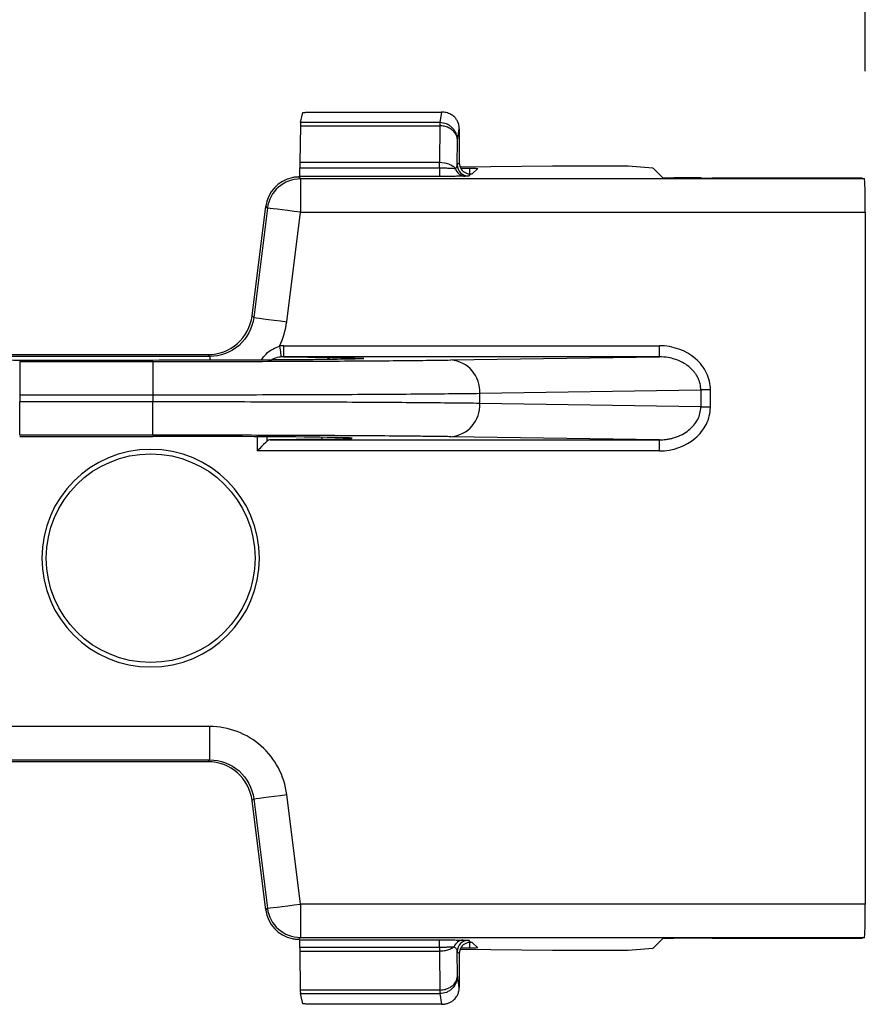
# Model space of a CAD drawing. Extents: x 897.4 to 914.4, y -8.5 to 2.5.
# Tile 8 of 15: x 905.252 to 906.002, y -0.317 to 0.557. Entities that reach past the tile are written whole.
import ezdxf

# ---------------------------------------------------------------- set-up
doc = ezdxf.new("R2010")
doc.units = 0
doc.header["$LTSCALE"] = 4
doc.header["$MEASUREMENT"] = 0
doc.layers.get('0').update_dxf_attribs({"linetype": 'CONTINUOUS'})
doc.layers.get('DEFPOINTS').update_dxf_attribs({"linetype": 'CONTINUOUS'})
doc.layers.add('DIMENSIONS', color=140, linetype='CONTINUOUS')
doc.styles.get("Standard").update_dxf_attribs({"font": 'romans.shx'})
doc.dimstyles.get("Standard").update_dxf_attribs({"dimtxt": 0.15, "dimasz": 0.18, "dimexe": 0.0625, "dimexo": 0.125, "dimgap": 0.0625, "dimtad": 0, "dimtih": 1, "dimtoh": 1, "dimzin": 0, "dimdsep": 46, "dimtxsty": 'Standard', "dimcen": 0, "dimadec": 0, "dimazin": 0, "dimtfac": 1, "dimtofl": 0, "dimtmove": 0, "dimatfit": 3, "dimfxl": 1, "dimtolj": 1, "dimtzin": 0, "dimarcsym": 0})

# ---------------------------------------------------------------- blocks, each defined once
blk = doc.blocks.new('*D14')
at = {"layer": 'DEFPOINTS', "color": 0, "transparency": 16777216}
for p in [(906.0023, 1.19394), (902.10105, 0.38594), (906.0023, 0.38594)]:
    blk.add_point(p, dxfattribs=at)
at = {"layer": 'DIMENSIONS', "color": 0, "lineweight": -2, "transparency": 16777216}
for p, q in [((902.10105, 0.51094), (902.10105, 1.25644)), ((906.0023, 0.51094), (906.0023, 1.25644)), ((902.28105, 1.19394), (903.67132, 1.19394)), ((905.8223, 1.19394), (904.43203, 1.19394))]:
    blk.add_line(p, q, dxfattribs=at)
at = {"layer": 'DIMENSIONS', "color": 0, "transparency": 16777216}
for points in [[(902.28105, 1.22394), (902.28105, 1.16394), (902.10105, 1.19394)], [(905.8223, 1.22394), (905.8223, 1.16394), (906.0023, 1.19394)]]:
    blk.add_solid(points, dxfattribs=at)
at = {"layer": 'DIMENSIONS', "color": 0, "transparency": 16777216, "char_height": 0.15, "attachment_point": 5}
for s, insert in [('\\A1;3.90', (904.05167, 1.33144)), ('\\A1;[99.1]', (904.05167, 1.01715))]:
    blk.add_mtext(s, dxfattribs=dict(at, insert=insert))

msp = doc.modelspace()

# ---------------------------------------------------------------- linework, layer by layer
for p, q in [((905.5014, 0.46542), (905.50361, 0.47426)), ((905.51218, 0.47477), (905.62635, 0.47477)), ((905.62635, 0.47477), (905.6249, 0.46542)), ((905.6249, 0.46542), (905.5014, 0.46542)), ((905.6249, 0.46542), (905.6249, 0.46255)), ((905.50132, 0.46255), (905.50089, 0.42988)), ((905.50132, 0.46255), (905.6249, 0.46255)), ((905.62493, 0.46255), (905.62466, 0.42988)), ((905.64067, 0.44981), (905.64223, 0.45984)), ((905.64223, 0.45984), (905.64223, 0.42967)), ((905.64049, 0.42781), (905.64067, 0.44981)), ((905.62466, 0.42988), (905.50089, 0.42988)), ((905.64049, 0.42781), (905.64223, 0.42967)), ((905.50086, 0.42523), (905.62466, 0.42523)), ((905.7249, 0.42682), (905.64305, 0.42598)), ((905.64353, 0.42497), (905.65161, 0.42491)), ((905.6521, 0.41987), (905.65033, 0.41797)), ((905.65161, 0.4199), (905.65161, 0.42491)), ((905.65864, 0.42478), (905.65378, 0.41992)), ((905.77237, 0.42682), (905.7249, 0.42682)), ((905.8139, 0.42511), (905.79191, 0.42667)), ((905.82261, 0.41653), (905.81405, 0.42509)), ((905.50073, 0.41769), (905.49992, 0.41715)), ((905.49993, 0.41715), (905.50142, 0.41547)), ((905.62466, 0.41769), (905.50073, 0.41769)), ((905.50142, 0.41547), (905.50142, 0.38594)), ((906.00153, 0.41547), (905.50142, 0.41547)), ((905.85672, 0.41627), (905.83245, 0.41639)), ((905.98962, 0.41624), (905.86656, 0.41624)), ((905.99946, 0.41616), (906.00153, 0.41547)), ((905.45854, 0.29411), (905.47068, 0.39124)), ((905.47212, 0.3896), (905.45998, 0.29247)), ((905.47212, 0.3896), (905.47068, 0.39124)), ((905.48928, 0.28881), (905.50142, 0.38594)), ((905.50142, 0.38594), (906.0023, 0.38594)), ((906.0023, 0.38594), (906.0023, -0.22773)), ((905.45854, 0.29411), (905.45998, 0.29247)), ((905.48656, 0.25765), (905.48656, 0.26749)), ((905.48656, 0.26749), (905.81969, 0.26749)), ((905.81969, 0.25765), (905.81969, 0.26749)), ((905.42092, 0.25799), (905.21786, 0.25799)), ((905.21931, 0.25962), (905.41947, 0.25962)), ((905.37057, 0.25455), (905.25246, 0.25455)), ((905.25246, 0.25352), (905.25246, 0.22399)), ((905.25246, 0.25352), (905.37057, 0.25352)), ((905.37057, 0.25352), (905.37057, 0.22399)), ((905.42092, 0.25799), (905.41947, 0.25962)), ((905.42092, 0.25799), (905.42092, 0.25485)), ((905.48656, 0.25765), (905.52932, 0.25705)), ((905.81969, 0.25765), (905.48656, 0.25765)), ((905.63481, 0.25485), (905.81969, 0.25765)), ((905.66038, 0.22532), (905.85643, 0.22829)), ((905.85643, 0.22829), (905.85643, 0.21339)), ((905.86496, 0.22829), (905.85643, 0.22829)), ((905.86496, 0.21339), (905.86496, 0.22829)), ((905.25246, 0.22399), (905.37057, 0.22399)), ((905.25246, 0.22399), (905.25246, 0.21768)), ((905.37057, 0.22399), (905.37057, 0.21768)), ((905.66038, 0.21635), (905.66038, 0.22532)), ((905.37057, 0.21768), (905.25246, 0.21768)), ((905.25246, 0.18816), (905.25246, 0.21768)), ((905.37057, 0.18816), (905.37057, 0.21768)), ((905.85643, 0.21339), (905.66038, 0.21635)), ((905.85643, 0.21339), (905.86496, 0.21339)), ((905.86495, 0.21287), (905.85643, 0.213)), ((905.86495, 0.21287), (905.86496, 0.21339)), ((905.37057, 0.18816), (905.25246, 0.18816)), ((905.25246, 0.18703), (905.37057, 0.18703)), ((905.46317, 0.18681), (905.46311, 0.17419)), ((905.47153, 0.18676), (905.47151, 0.18254)), ((905.52073, 0.18468), (905.4747, 0.18403)), ((905.4747, 0.18403), (905.81969, 0.18403)), ((905.52073, 0.18468), (905.52074, 0.18631)), ((905.81969, 0.18403), (905.63481, 0.18682)), ((905.81969, 0.17419), (905.81969, 0.18403)), ((905.81969, 0.17419), (905.46311, 0.17419)), ((905.42092, -0.07025), (905.21786, -0.07025)), ((905.42092, -0.09978), (905.42092, -0.07025)), ((905.21786, -0.09978), (905.42092, -0.09978)), ((905.41947, -0.10141), (905.21931, -0.10141)), ((905.41947, -0.10141), (905.42092, -0.09978)), ((905.50142, -0.22773), (905.48928, -0.1306)), ((905.45998, -0.13426), (905.45854, -0.1359)), ((905.47068, -0.23303), (905.45854, -0.1359)), ((905.45998, -0.13426), (905.47212, -0.23139)), ((905.47068, -0.23303), (905.47212, -0.23139)), ((906.0023, -0.22773), (905.50142, -0.22773)), ((905.50142, -0.22773), (905.50142, -0.25726)), ((905.49992, -0.25894), (905.49993, -0.25894)), ((905.50142, -0.25726), (905.49993, -0.25894)), ((905.49993, -0.25894), (905.50074, -0.25948)), ((905.50074, -0.25948), (905.62467, -0.25948)), ((905.50142, -0.25726), (906.00153, -0.25726)), ((905.65033, -0.25977), (905.6521, -0.26166)), ((905.65161, -0.2667), (905.65161, -0.2617)), ((905.65378, -0.26171), (905.65864, -0.26657)), ((905.81405, -0.26688), (905.82261, -0.25832)), ((905.85672, -0.25805), (905.83245, -0.25818)), ((905.86656, -0.25803), (905.98962, -0.25803)), ((906.00153, -0.25726), (905.99946, -0.25795)), ((905.62467, -0.26614), (905.50086, -0.26614)), ((905.50089, -0.26954), (905.62467, -0.26954)), ((905.50089, -0.26954), (905.50129, -0.30388)), ((905.62467, -0.26614), (905.62467, -0.26954)), ((905.62467, -0.26954), (905.62492, -0.30388)), ((905.64065, -0.29152), (905.64049, -0.26961)), ((905.64223, -0.27146), (905.64049, -0.26961)), ((905.64305, -0.26777), (905.7249, -0.26861)), ((905.65161, -0.2667), (905.64353, -0.26676)), ((905.7249, -0.26861), (905.77237, -0.26861)), ((905.79191, -0.26846), (905.81397, -0.26689)), ((905.64223, -0.27146), (905.64223, -0.30163)), ((905.64223, -0.30163), (905.64065, -0.29152)), ((905.62488, -0.30388), (905.50129, -0.30388)), ((905.62488, -0.30388), (905.62488, -0.30712)), ((905.50138, -0.30712), (905.62488, -0.30712)), ((905.50361, -0.31605), (905.50138, -0.30712)), ((905.62488, -0.30712), (905.62635, -0.31656)), ((905.62635, -0.31656), (905.51218, -0.31656))]:
    msp.add_line(p, q)
at = {"flags": 128}
for points in [[(905.50142, 0.38594), (905.49574, 0.38665), (905.49027, 0.38733), (905.48522, 0.38797), (905.48079, 0.38852), (905.47715, 0.38897), (905.47443, 0.38931), (905.47273, 0.38953), (905.47212, 0.3896)], [(905.45998, 0.29247), (905.46059, 0.2924), (905.46228, 0.29218), (905.46501, 0.29184), (905.46865, 0.29139), (905.47308, 0.29083), (905.47813, 0.2902), (905.4836, 0.28952), (905.48928, 0.28881)], [(905.48288, 0.26724), (905.48313, 0.26545), (905.48336, 0.26372), (905.48358, 0.26211), (905.48378, 0.26067), (905.48395, 0.25946), (905.48407, 0.25851), (905.48416, 0.25786), (905.48421, 0.25753)], [(905.47151, 0.18254), (905.47028, 0.18133), (905.46876, 0.17981), (905.46701, 0.17807), (905.4651, 0.17617), (905.46311, 0.17419)], [(905.45998, -0.13426), (905.46059, -0.13419), (905.46228, -0.13397), (905.46501, -0.13363), (905.46865, -0.13318), (905.47308, -0.13262), (905.47813, -0.13199), (905.4836, -0.13131), (905.48928, -0.1306)], [(905.47212, -0.23139), (905.47273, -0.23132), (905.47443, -0.2311), (905.47715, -0.23076), (905.48079, -0.23031), (905.48522, -0.22975), (905.49027, -0.22912), (905.49574, -0.22844), (905.50142, -0.22773)]]:
    msp.add_lwpolyline(points, dxfattribs=at)
msp.add_circle((905.3686, 0.07911), 0.09255)
for centre, radius, start, end in [((905.72126, 0.46222), 0.09633, 178.09521, 179.80213), ((905.6478, 0.42722), 0.00939, 196.10862, 268.74464), ((905.65033, 0.42781), 0.00984, 180.00558, 269.99485), ((905.50142, 0.38594), 0.02953, 90.0045, 172.87024), ((905.52942, 0.24953), 0.00752, 90.78447, 128.27347), ((905.63253, 0.22704), 0.02791, 356.48173, 85.30723), ((905.63253, 0.21464), 0.02791, 274.69274, 3.51828), ((905.50142, -0.22773), 0.02953, 187.12976, 269.9955), ((905.64601, -0.26845), 0.00886, 92.24623, 161.97654), ((905.65033, -0.26961), 0.00984, 90.0048, 179.99456), ((905.74455, -0.30345), 0.11963, 180.20272, 181.7561), ((905.62487, -0.28922), 0.01789, 270.04735, 270.33146)]:
    msp.add_arc(centre, radius, start, end)
for centre, major_axis, ratio, start_param, end_param in [((905.64394, 0.41992), (0.00984, 0), 0.008727, 5.690371, 6.274459), ((905.77237, 0.42665), (0.01969, 0), 0.008727, 0.122173, 1.570796), ((905.49998, 0.38757), (0.01954, -0.02214), 0.999932, 2.621611, 3.86478), ((905.84229, 0.41654), (0.01969, 0), 0.008727, 3.150319, 4.18879), ((905.86656, 0.41641), (0.01969, 0), 0.008727, 4.18879, 4.712389), ((905.98962, 0.41616), (0.00984, 0), 0.008727, 0.02618, 1.570796), ((906.00152, 0.38594), (0, 0.02953), 0.026186, 4.712389, 6.274459), ((905.41947, 0.29899), (-0.02606, 0.02952), 0.999932, 2.418406, 3.86478), ((905.37057, 0.18549), (0.17686, 0), 0.008727, 5.726554, 7.853982), ((905.4747, 0.17419), (0.00008, 0.00984), 0.622195, 0.013944, 0.561811), ((905.41947, -0.14078), (-0.02606, -0.02952), 0.999932, 2.418406, 3.86478), ((905.49998, -0.22936), (0.01954, 0.02214), 0.999932, 2.418406, 3.661574), ((906.00152, -0.22773), (0, 0.02953), 0.026186, 3.150319, 4.712389), ((905.64394, -0.26171), (0.00984, 0), 0.008727, 0.008727, 0.592814), ((905.84229, -0.25833), (0.01969, 0), 0.008727, 2.094395, 3.132866), ((905.86656, -0.2582), (0.01969, 0), 0.008727, 1.570796, 2.094395), ((905.98962, -0.25795), (0.00984, 0), 0.008727, 4.712389, 6.257005), ((905.77237, -0.26844), (0.01969, 0), 0.008727, 4.712389, 6.161012)]:
    msp.add_ellipse(centre, major_axis=major_axis, ratio=ratio, start_param=start_param, end_param=end_param)
for points, knots in [([(905.50361, 0.47426), (905.50401, 0.47431), (905.50476, 0.47441), (905.50611, 0.47454), (905.50752, 0.47464), (905.50901, 0.47471), (905.51057, 0.47477), (905.51167, 0.47477), (905.51218, 0.47477)], [0, 0, 0, 0, 0.236172, 0.438094, 0.607052, 0.760249, 0.888485, 1, 1, 1, 1]), ([(905.63675, 0.4714), (905.63616, 0.47181), (905.63505, 0.47258), (905.63301, 0.47355), (905.63088, 0.47424), (905.62865, 0.47469), (905.62709, 0.47475), (905.62635, 0.47477)], [0, 0, 0, 0, 0.26792, 0.496331, 0.689316, 0.853617, 1, 1, 1, 1]), ([(905.64013, 0.45376), (905.63981, 0.45474), (905.63897, 0.45735), (905.63664, 0.46048), (905.63367, 0.46289), (905.63003, 0.46486), (905.62698, 0.4652), (905.62498, 0.46542)], [0, 0, 0, 0, 0.152224, 0.403817, 0.559724, 0.711215, 1, 1, 1, 1]), ([(905.64205, 0.46215), (905.64196, 0.46267), (905.64177, 0.46372), (905.64129, 0.46523), (905.64066, 0.46667), (905.63968, 0.4684), (905.63824, 0.47019), (905.63724, 0.471), (905.63675, 0.4714)], [0, 0, 0, 0, 0.1200601, 0.2417401, 0.3676996, 0.5003413, 0.7576812, 1, 1, 1, 1]), ([(905.64019, 0.45287), (905.63994, 0.45352), (905.63948, 0.45477), (905.63841, 0.4564), (905.63726, 0.45772), (905.63549, 0.45932), (905.63278, 0.46098), (905.62894, 0.46229), (905.62625, 0.46247), (905.62493, 0.46255)], [0, 0, 0, 0, 0.122705, 0.231983, 0.327831, 0.41025, 0.614411, 0.810921, 1, 1, 1, 1]), ([(905.64067, 0.44981), (905.64064, 0.45109), (905.64062, 0.45244), (905.64015, 0.45369), (905.64013, 0.45376)], [0, 0, 0, 0, 0.948185, 1, 1, 1, 1]), ([(905.64067, 0.44981), (905.64064, 0.45035), (905.64059, 0.45137), (905.64032, 0.45238), (905.64019, 0.45287)], [0, 0, 0, 0, 0.516187, 1, 1, 1, 1]), ([(905.63878, 0.42461), (905.63748, 0.42617), (905.63545, 0.42751), (905.63051, 0.42936), (905.62761, 0.42987), (905.6247, 0.42988)], [0, 0, 0, 0, 0.5, 0.5, 1, 1, 1, 1]), ([(905.50073, 0.41769), (905.50075, 0.41771), (905.50077, 0.41847), (905.50082, 0.42118), (905.50084, 0.42311), (905.50086, 0.42523)], [0, 0, 0, 0, 0.5, 0.5, 1, 1, 1, 1]), ([(905.62469, 0.42523), (905.62469, 0.42327), (905.62469, 0.42123), (905.62469, 0.41842), (905.62469, 0.41771), (905.62469, 0.41769)], [0, 0, 0, 0, 0.5, 0.5, 1, 1, 1, 1]), ([(905.62469, 0.42523), (905.62533, 0.42523), (905.6266, 0.42522), (905.62842, 0.4252), (905.63013, 0.42516), (905.63317, 0.42508), (905.63657, 0.42495), (905.63815, 0.42471), (905.63878, 0.42461)], [0, 0, 0, 0, 0.106707, 0.209173, 0.307535, 0.40184, 0.762582, 1, 1, 1, 1]), ([(905.63878, 0.42461), (905.63904, 0.42488), (905.63965, 0.4255), (905.6403, 0.42657), (905.64042, 0.42737), (905.64049, 0.42781)], [0, 0, 0, 0, 0.252866, 0.586184, 1, 1, 1, 1]), ([(905.64394, 0.42412), (905.64498, 0.4226), (905.64646, 0.42141), (905.64959, 0.42002), (905.65107, 0.41986), (905.6521, 0.41987)], [0, 0, 0, 0, 0.5, 0.5, 1, 1, 1, 1]), ([(905.49992, 0.41715), (905.49992, 0.41715), (905.49979, 0.41714), (905.49957, 0.41713), (905.49934, 0.41712), (905.499, 0.41711), (905.49858, 0.41709), (905.49817, 0.41706), (905.49765, 0.41703), (905.49709, 0.41697), (905.49653, 0.41691), (905.49591, 0.41683), (905.49528, 0.41673), (905.49487, 0.41666), (905.49444, 0.41658), (905.49402, 0.41649)], [0, 0, 0, 0, 0.0000503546, 0.0000503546, 0.0000503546, 0.0001007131, 0.0001007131, 0.0001007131, 0.0001509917, 0.0001509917, 0.0001509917, 0.0002009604, 0.0002009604, 0.0002009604, 0.0002334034, 0.0002334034, 0.0002334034, 0.0002334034]), ([(905.64759, 0.41783), (905.64722, 0.41782), (905.6465, 0.41781), (905.645, 0.41778), (905.64321, 0.41776), (905.64111, 0.41775), (905.63859, 0.41773), (905.63557, 0.41771), (905.6321, 0.4177), (905.62844, 0.41769), (905.62595, 0.41769), (905.62469, 0.41769)], [0, 0, 0, 0, 0.100918, 0.199827, 0.298293, 0.3979, 0.500181, 0.622861, 0.749355, 0.874351, 1, 1, 1, 1]), ([(905.65033, 0.41797), (905.65029, 0.41796), (905.6502, 0.41794), (905.64966, 0.4179), (905.64883, 0.41786), (905.648, 0.41784), (905.64759, 0.41783)], [0, 0, 0, 0, 0.255792, 0.506585, 0.754069, 1, 1, 1, 1]), ([(905.45998, 0.29247), (905.4588, 0.28305), (905.45409, 0.27412), (905.43986, 0.26156), (905.43041, 0.25799), (905.42092, 0.25799)], [0, 0, 0, 0, 0.5, 0.5, 1, 1, 1, 1]), ([(905.46683, 0.25479), (905.46812, 0.25663), (905.47083, 0.26049), (905.47643, 0.26477), (905.48081, 0.26645), (905.48288, 0.26724)], [0, 0, 0, 0, 0.323517, 0.680031, 1, 1, 1, 1]), ([(905.86496, 0.22829), (905.86496, 0.23343), (905.86378, 0.23856), (905.85925, 0.24804), (905.8559, 0.25239), (905.84334, 0.26327), (905.83156, 0.26749), (905.81969, 0.26749)], [0, 0, 0, 0, 0.25, 0.25, 0.5, 0.5, 1, 1, 1, 1]), ([(905.25246, 0.25455), (905.24522, 0.25455), (905.23073, 0.25456), (905.20848, 0.25459), (905.18607, 0.25465), (905.1634, 0.25474), (905.14172, 0.25486), (905.1214, 0.25501), (905.10344, 0.25519), (905.08843, 0.25539), (905.077, 0.25561), (905.06976, 0.25581), (905.06793, 0.25594), (905.06721, 0.25599)], [0, 0, 0, 0, 0.08008, 0.160198, 0.249355, 0.338588, 0.435041, 0.531571, 0.632137, 0.732779, 0.833345, 0.933989, 1, 1, 1, 1]), ([(905.55524, 0.25596), (905.55467, 0.25592), (905.55296, 0.2558), (905.54601, 0.25561), (905.53461, 0.25539), (905.51959, 0.25519), (905.50165, 0.25501), (905.48132, 0.25486), (905.45965, 0.25474), (905.43697, 0.25465), (905.40765, 0.25457), (905.38507, 0.25456), (905.37057, 0.25455)], [0, 0, 0, 0, 0.0520453, 0.1541455, 0.2563233, 0.3584223, 0.460599, 0.5585238, 0.6565253, 0.7470417, 0.8376353, 1, 1, 1, 1]), ([(905.37057, 0.25352), (905.37432, 0.25352), (905.38181, 0.25352), (905.39301, 0.25353), (905.40416, 0.25354), (905.41525, 0.25355), (905.4263, 0.25356), (905.43729, 0.25358), (905.45772, 0.25363), (905.48704, 0.25371), (905.52357, 0.25387), (905.55743, 0.25407), (905.58269, 0.25426), (905.60083, 0.25443), (905.61322, 0.25457), (905.62468, 0.2547), (905.63143, 0.2548), (905.63481, 0.25485)], [0, 0, 0, 0, 0.035215, 0.070315, 0.105345, 0.140354, 0.17539, 0.2105, 0.245731, 0.372837, 0.50001, 0.627117, 0.754291, 0.815834, 0.877129, 0.938432, 1, 1, 1, 1]), ([(905.48421, 0.25753), (905.48368, 0.25746), (905.48085, 0.25709), (905.4779, 0.25639), (905.47582, 0.25495), (905.47567, 0.25484)], [0, 0, 0, 0, 0.177001, 0.938823, 1, 1, 1, 1]), ([(905.52932, 0.25705), (905.53294, 0.25699), (905.54019, 0.25688), (905.54847, 0.2567), (905.55457, 0.2565), (905.55762, 0.25629), (905.55802, 0.2561), (905.55592, 0.25599), (905.55524, 0.25596)], [0, 0, 0, 0, 0.166726, 0.3335316, 0.5191555, 0.7049388, 0.9057533, 1, 1, 1, 1]), ([(905.85643, 0.22829), (905.8564, 0.22921), (905.85634, 0.23107), (905.85583, 0.23384), (905.855, 0.2366), (905.85382, 0.23932), (905.85229, 0.24196), (905.85043, 0.2445), (905.84823, 0.24691), (905.84493, 0.24983), (905.84001, 0.25303), (905.83385, 0.25558), (905.82694, 0.2573), (905.82235, 0.25752), (905.81969, 0.25765)], [0, 0, 0, 0, 0.052718, 0.106415, 0.161368, 0.217838, 0.276065, 0.336266, 0.39864, 0.463366, 0.589768, 0.735081, 0.846754, 1, 1, 1, 1]), ([(905.37057, 0.22399), (905.39978, 0.22399), (905.42898, 0.22402), (905.48539, 0.22414), (905.5126, 0.22423), (905.56319, 0.22447), (905.58655, 0.22461), (905.62785, 0.22494), (905.64578, 0.22512), (905.66038, 0.22532)], [0, 0, 0, 0, 0.25, 0.25, 0.5, 0.5, 0.75, 0.75, 1, 1, 1, 1]), ([(905.66038, 0.21635), (905.64578, 0.21655), (905.62785, 0.21674), (905.58655, 0.21707), (905.56319, 0.21721), (905.5126, 0.21744), (905.48539, 0.21753), (905.42898, 0.21765), (905.39978, 0.21768), (905.37057, 0.21768)], [0, 0, 0, 0, 0.25, 0.25, 0.5, 0.5, 0.75, 0.75, 1, 1, 1, 1]), ([(905.81969, 0.18403), (905.8211, 0.18406), (905.82373, 0.18413), (905.82738, 0.18463), (905.83046, 0.18527), (905.83471, 0.18646), (905.83987, 0.18858), (905.84566, 0.19231), (905.85033, 0.19678), (905.85377, 0.20193), (905.85595, 0.2074), (905.85627, 0.21116), (905.85643, 0.213)], [0, 0, 0, 0, 0.081899, 0.153401, 0.214506, 0.265219, 0.410442, 0.536881, 0.664054, 0.782498, 0.893832, 1, 1, 1, 1]), ([(905.81969, 0.17419), (905.83147, 0.17419), (905.84314, 0.17833), (905.85568, 0.18905), (905.85904, 0.19333), (905.86364, 0.2027), (905.86488, 0.20778), (905.86495, 0.21287)], [0, 0, 0, 0, 0.5, 0.5, 0.75, 0.75, 1, 1, 1, 1]), ([(905.63481, 0.18682), (905.6329, 0.18685), (905.62909, 0.18691), (905.62294, 0.18699), (905.61648, 0.18707), (905.60969, 0.18715), (905.60257, 0.18722), (905.59512, 0.1873), (905.5806, 0.18743), (905.55743, 0.18761), (905.52358, 0.18781), (905.48705, 0.18796), (905.45506, 0.18806), (905.4291, 0.18811), (905.40974, 0.18814), (905.39021, 0.18815), (905.37713, 0.18815), (905.37057, 0.18816)], [0, 0, 0, 0, 0.035216, 0.070317, 0.105348, 0.140358, 0.175394, 0.210505, 0.245737, 0.372845, 0.500018, 0.627124, 0.754297, 0.815838, 0.877132, 0.938434, 1, 1, 1, 1]), ([(905.46509, 0.07911), (905.46509, 0.13236), (905.42186, 0.1756), (905.31535, 0.1756), (905.27211, 0.13236), (905.27211, 0.07911)], [0, 0, 0, 0, 0.5, 0.5, 1, 1, 1, 1]), ([(905.27211, 0.07911), (905.27211, 0.02585), (905.31535, -0.01739), (905.42186, -0.01739), (905.46509, 0.02585), (905.46509, 0.07911)], [0, 0, 0, 0, 0.5, 0.5, 1, 1, 1, 1]), ([(905.48928, -0.1306), (905.48825, -0.12236), (905.48571, -0.11431), (905.47796, -0.09962), (905.47274, -0.09299), (905.46029, -0.082), (905.45306, -0.07764), (905.43752, -0.07177), (905.42922, -0.07025), (905.42092, -0.07025)], [0, 0, 0, 0, 0.25, 0.25, 0.5, 0.5, 0.75, 0.75, 1, 1, 1, 1]), ([(905.42092, -0.09978), (905.43041, -0.09978), (905.43986, -0.10335), (905.45409, -0.11591), (905.4588, -0.12484), (905.45998, -0.13426)], [0, 0, 0, 0, 0.5, 0.5, 1, 1, 1, 1]), ([(905.49402, -0.25828), (905.49467, -0.25842), (905.49533, -0.25853), (905.49595, -0.25862), (905.49657, -0.2587), (905.49717, -0.25877), (905.49768, -0.25881), (905.4982, -0.25886), (905.49865, -0.25888), (905.499, -0.2589), (905.49935, -0.25891), (905.49962, -0.25892), (905.49977, -0.25893), (905.49987, -0.25893), (905.49992, -0.25894), (905.49992, -0.25894)], [0, 0, 0, 0, 0.0000504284, 0.0000504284, 0.0000504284, 0.0001009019, 0.0001009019, 0.0001009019, 0.0001508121, 0.0001508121, 0.0001508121, 0.0002008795, 0.0002008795, 0.0002008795, 0.0002334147, 0.0002334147, 0.0002334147, 0.0002334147]), ([(905.50086, -0.26614), (905.50084, -0.26423), (905.50082, -0.26253), (905.50078, -0.26016), (905.50076, -0.2595), (905.50074, -0.25948)], [0, 0, 0, 0, 0.5, 0.5, 1, 1, 1, 1]), ([(905.62467, -0.26614), (905.62467, -0.26423), (905.62467, -0.26253), (905.62467, -0.26016), (905.62467, -0.2595), (905.62467, -0.25948)], [0, 0, 0, 0, 0.5, 0.5, 1, 1, 1, 1]), ([(905.6247, -0.25948), (905.62578, -0.25948), (905.62792, -0.25949), (905.63107, -0.25949), (905.63411, -0.2595), (905.63793, -0.25952), (905.64227, -0.25955), (905.64453, -0.25958), (905.64567, -0.2596)], [0, 0, 0, 0, 0.125821, 0.249605, 0.373703, 0.500447, 0.749786, 1, 1, 1, 1]), ([(905.6521, -0.26166), (905.65107, -0.26165), (905.64959, -0.2618), (905.64647, -0.26319), (905.64498, -0.26438), (905.64394, -0.26591)], [0, 0, 0, 0, 0.5, 0.5, 1, 1, 1, 1]), ([(905.64567, -0.2596), (905.64624, -0.25961), (905.6474, -0.25963), (905.64868, -0.25966), (905.64961, -0.25969), (905.6502, -0.25973), (905.65029, -0.25975), (905.65033, -0.25977)], [0, 0, 0, 0, 0.195267, 0.391069, 0.589275, 0.791687, 1, 1, 1, 1]), ([(905.63759, -0.26571), (905.63722, -0.26574), (905.63639, -0.26582), (905.63458, -0.26592), (905.63205, -0.26601), (905.62868, -0.2661), (905.62608, -0.26613), (905.62469, -0.26614)], [0, 0, 0, 0, 0.1370411, 0.3049455, 0.5039676, 0.7347028, 1, 1, 1, 1]), ([(905.63759, -0.26571), (905.63712, -0.26605), (905.6362, -0.26674), (905.63451, -0.26761), (905.63268, -0.26832), (905.63074, -0.26887), (905.62874, -0.26925), (905.62672, -0.26949), (905.62537, -0.26952), (905.6247, -0.26954)], [0, 0, 0, 0, 0.153952, 0.304145, 0.450613, 0.593392, 0.732521, 0.868042, 1, 1, 1, 1]), ([(905.64049, -0.26961), (905.64045, -0.26927), (905.64036, -0.26862), (905.63985, -0.26772), (905.63918, -0.26694), (905.63844, -0.26627), (905.63785, -0.26588), (905.63759, -0.26571)], [0, 0, 0, 0, 0.260866, 0.491259, 0.691208, 0.860761, 1, 1, 1, 1]), ([(905.65864, -0.26657), (905.65867, -0.26659), (905.65806, -0.26662), (905.6556, -0.26666), (905.65376, -0.26668), (905.65161, -0.2667)], [0, 0, 0, 0, 0.5, 0.5, 1, 1, 1, 1]), ([(905.62492, -0.30388), (905.6257, -0.30384), (905.62729, -0.30378), (905.62965, -0.30333), (905.63194, -0.3026), (905.63411, -0.30157), (905.63672, -0.29983), (905.63977, -0.2966), (905.64033, -0.29338), (905.64065, -0.29152)], [0, 0, 0, 0, 0.0952908, 0.1928414, 0.2927021, 0.3949196, 0.4995377, 0.7099264, 1, 1, 1, 1]), ([(905.64008, -0.29556), (905.63977, -0.2965), (905.63894, -0.29908), (905.63663, -0.30218), (905.63366, -0.30459), (905.63002, -0.30655), (905.62697, -0.30689), (905.62497, -0.30712)], [0, 0, 0, 0, 0.148007, 0.401029, 0.557707, 0.709912, 1, 1, 1, 1]), ([(905.64065, -0.29152), (905.64063, -0.2928), (905.6406, -0.29418), (905.64012, -0.29546), (905.64008, -0.29556)], [0, 0, 0, 0, 0.924387, 1, 1, 1, 1]), ([(905.63675, -0.31319), (905.63706, -0.31294), (905.6377, -0.31244), (905.63881, -0.31128), (905.64009, -0.30957), (905.64137, -0.30715), (905.64183, -0.30499), (905.64205, -0.30394)], [0, 0, 0, 0, 0.160675, 0.32584, 0.499916, 0.758489, 1, 1, 1, 1]), ([(905.62635, -0.31656), (905.62681, -0.31655), (905.62774, -0.31653), (905.62912, -0.31637), (905.63049, -0.3161), (905.63184, -0.31573), (905.63316, -0.31525), (905.63443, -0.31466), (905.63566, -0.31396), (905.63638, -0.31346), (905.63675, -0.31319)], [0, 0, 0, 0, 0.090293, 0.185589, 0.289138, 0.403488, 0.530538, 0.671676, 0.827914, 1, 1, 1, 1]), ([(905.51218, -0.31656), (905.5118, -0.31656), (905.51101, -0.31656), (905.50984, -0.31653), (905.50868, -0.31649), (905.50712, -0.3164), (905.50527, -0.31626), (905.50421, -0.31612), (905.50361, -0.31605)], [0, 0, 0, 0, 0.0826671, 0.1732659, 0.2759133, 0.3934668, 0.6588391, 1, 1, 1, 1])]:
    msp.add_open_spline(points, degree=3, knots=knots)
for points in [[(905.5014, 0.46542), (905.50138, 0.4653), (905.50135, 0.46425), (905.50132, 0.46255)], [(905.6249, 0.46542), (905.62493, 0.46542), (905.62496, 0.46542), (905.62498, 0.46542)], [(905.6249, 0.46255), (905.62491, 0.46255), (905.62492, 0.46255), (905.62493, 0.46255)], [(905.64223, 0.45984), (905.64223, 0.46061), (905.64217, 0.46139), (905.64205, 0.46215)], [(905.50089, 0.42988), (905.50088, 0.42861), (905.50087, 0.42698), (905.50086, 0.42523)], [(905.62466, 0.42523), (905.62466, 0.42698), (905.62466, 0.42861), (905.62466, 0.42988)], [(905.64223, 0.42967), (905.64223, 0.42771), (905.64283, 0.42575), (905.64394, 0.42412)], [(905.65161, 0.42491), (905.65608, 0.42488), (905.65869, 0.42483), (905.65864, 0.42478)], [(905.8139, 0.42511), (905.81399, 0.4251), (905.81404, 0.4251), (905.81405, 0.42509)], [(905.48288, 0.26724), (905.48617, 0.27401), (905.48835, 0.28133), (905.48928, 0.28881)], [(905.48656, 0.26749), (905.48533, 0.26749), (905.4841, 0.2674), (905.48288, 0.26724)], [(905.48656, 0.25765), (905.48578, 0.25765), (905.48499, 0.25761), (905.48421, 0.25753)], [(905.85643, 0.213), (905.85643, 0.21313), (905.85643, 0.21326), (905.85643, 0.21339)], [(905.50086, -0.26614), (905.50087, -0.26739), (905.50088, -0.26856), (905.50089, -0.26954)], [(905.64394, -0.26591), (905.64283, -0.26754), (905.64223, -0.2695), (905.64223, -0.27146)], [(905.81405, -0.26688), (905.81404, -0.26689), (905.81402, -0.26689), (905.81397, -0.26689)], [(905.50129, -0.30388), (905.50132, -0.30579), (905.50135, -0.30698), (905.50138, -0.30712)], [(905.62492, -0.30388), (905.62491, -0.30388), (905.6249, -0.30388), (905.62488, -0.30388)], [(905.64205, -0.30394), (905.64217, -0.30317), (905.64223, -0.3024), (905.64223, -0.30163)]]:
    msp.add_open_spline(points, degree=3)

# ---------------------------------------------------------------- dimensions: what is measured, and where the dimension line sits
at = {"layer": 'DIMENSIONS'}
dim = msp.add_linear_dim(base=(906.0023, 1.19394), p1=(902.10105, 0.38594), p2=(906.0023, 0.38594), dimstyle='Standard', override={"dimpost": '\\X'}, dxfattribs=at)
dim.commit()
dim.dimension.update_dxf_attribs({"geometry": '*D14', "text_midpoint": (904.05167, 1.19394)})

doc.saveas('drawing.dxf')
